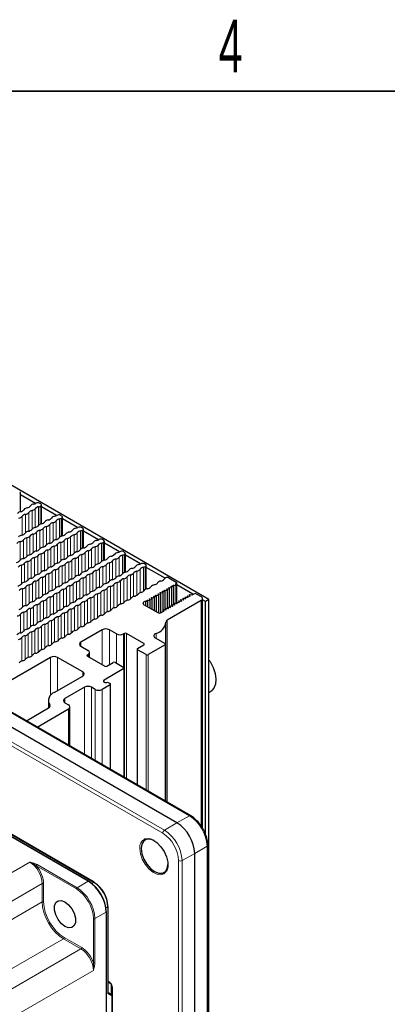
# Paper-space layout 'Blatt2' of a CAD drawing. Header units: millimetres. Extents: x 5 to 418, y 2 to 292.
# Tile 56 of 73: x 179 to 203, y 222 to 287. Entities that reach past the tile are written whole.
import ezdxf

# ---------------------------------------------------------------- set-up
doc = ezdxf.new("R2010")
doc.units = ezdxf.units.MM
doc.layers.add('SLD-0', color=7, linetype='Continuous')
doc.styles.add('SLDTEXTSTYLE0', font='TXT', dxfattribs={"width": 0.605})

psp = doc.layouts.new('Blatt2')

# ---------------------------------------------------------------- linework, layer by layer
at = {"color": 7, "linetype": 'Continuous', "lineweight": 18}
for p, q in [((190.374, 234.476), (125.556, 271.895)), ((123.902, 270.94), (188.72, 233.521)), ((188.605, 233.318), (123.786, 270.737)), ((183.671, 230.139), (127.917, 262.325)), ((179.719, 254.58), (179.719, 253.337)), ((179.943, 254.709), (179.943, 253.487)), ((180.156, 254.832), (180.156, 253.589)), ((180.514, 255.013), (180.514, 253.82)), ((179.283, 254.329), (179.283, 253.086)), ((179.507, 254.458), (179.507, 253.235)), ((181.334, 253.907), (181.334, 252.684)), ((181.546, 254.029), (181.546, 252.786)), ((181.905, 254.21), (181.905, 253.017)), ((180.238, 253.274), (180.238, 252.031)), ((180.462, 253.403), (180.462, 252.18)), ((180.674, 253.526), (180.674, 252.283)), ((180.898, 253.655), (180.898, 252.432)), ((181.11, 253.777), (181.11, 252.535)), ((182.937, 253.226), (182.937, 251.983)), ((183.295, 253.407), (183.295, 252.214)), ((179.154, 252.648), (179.154, 251.425)), ((179.366, 252.771), (179.366, 251.528)), ((179.59, 252.9), (179.59, 251.677)), ((179.802, 253.022), (179.802, 251.779)), ((180.026, 253.151), (180.026, 251.929)), ((181.852, 252.6), (181.852, 251.378)), ((182.065, 252.723), (182.065, 251.48)), ((182.289, 252.852), (182.289, 251.629)), ((182.501, 252.975), (182.501, 251.732)), ((182.725, 253.104), (182.725, 251.881)), ((184.686, 252.604), (184.686, 251.412)), ((180.757, 251.968), (180.757, 250.725)), ((180.98, 252.097), (180.98, 250.874)), ((181.193, 252.219), (181.193, 250.977)), ((181.416, 252.349), (181.416, 251.126)), ((181.629, 252.471), (181.629, 251.228)), ((183.455, 251.92), (183.455, 250.677)), ((183.679, 252.049), (183.679, 250.826)), ((183.891, 252.172), (183.891, 250.929)), ((184.115, 252.301), (184.115, 251.078)), ((184.327, 252.424), (184.327, 251.181)), ((179.672, 251.342), (179.672, 250.119)), ((179.884, 251.464), (179.884, 250.221)), ((180.108, 251.593), (180.108, 250.371)), ((180.321, 251.716), (180.321, 250.473)), ((180.544, 251.845), (180.544, 250.622)), ((182.371, 251.294), (182.371, 250.071)), ((182.583, 251.417), (182.583, 250.174)), ((182.807, 251.546), (182.807, 250.323)), ((183.019, 251.668), (183.019, 250.425)), ((183.243, 251.798), (183.243, 250.575)), ((185.282, 251.369), (185.282, 250.126)), ((185.506, 251.498), (185.506, 250.275)), ((185.718, 251.621), (185.718, 250.378)), ((186.077, 251.802), (186.077, 250.609)), ((179.236, 251.09), (179.236, 249.867)), ((179.448, 251.213), (179.448, 249.97)), ((181.275, 250.661), (181.275, 249.419)), ((181.499, 250.791), (181.499, 249.568)), ((181.711, 250.913), (181.711, 249.67)), ((181.935, 251.042), (181.935, 249.82)), ((182.147, 251.165), (182.147, 249.922)), ((183.974, 250.614), (183.974, 249.371)), ((184.198, 250.743), (184.198, 249.52)), ((184.41, 250.866), (184.41, 249.623)), ((184.634, 250.995), (184.634, 249.772)), ((184.846, 251.117), (184.846, 249.874)), ((185.07, 251.247), (185.07, 250.024)), ((186.896, 250.695), (186.896, 249.101)), ((187.109, 250.818), (187.109, 249.264)), ((187.467, 250.999), (187.467, 249.482)), ((180.191, 250.035), (180.191, 248.813)), ((180.403, 250.158), (180.403, 248.915)), ((180.627, 250.287), (180.627, 249.064)), ((180.839, 250.41), (180.839, 249.167)), ((181.063, 250.539), (181.063, 249.316)), ((182.89, 249.988), (182.89, 248.765)), ((183.102, 250.11), (183.102, 248.867)), ((183.326, 250.24), (183.326, 249.017)), ((183.538, 250.362), (183.538, 249.119)), ((183.762, 250.491), (183.762, 249.268)), ((185.801, 250.063), (185.801, 248.509)), ((186.024, 250.192), (186.024, 248.597)), ((186.237, 250.315), (186.237, 248.761)), ((186.46, 250.444), (186.46, 248.849)), ((186.673, 250.566), (186.673, 249.012)), ((179.319, 249.532), (179.319, 248.309)), ((179.531, 249.655), (179.531, 248.412)), ((179.755, 249.784), (179.755, 248.561)), ((179.967, 249.906), (179.967, 248.663)), ((181.794, 249.355), (181.794, 248.112)), ((182.017, 249.484), (182.017, 248.262)), ((182.23, 249.607), (182.23, 248.364)), ((182.454, 249.736), (182.454, 248.513)), ((182.666, 249.859), (182.666, 248.616)), ((184.492, 249.308), (184.492, 247.754)), ((184.716, 249.437), (184.716, 247.842)), ((184.929, 249.559), (184.929, 248.005)), ((185.152, 249.689), (185.152, 248.094)), ((185.365, 249.811), (185.365, 248.257)), ((185.588, 249.94), (185.588, 248.346)), ((188.623, 249.358), (188.623, 249.265)), ((188.749, 249.331), (188.749, 248.136)), ((188.767, 249.441), (188.767, 249.348)), ((188.893, 249.414), (188.893, 248.219)), ((188.911, 249.524), (188.911, 249.431)), ((189.037, 249.497), (189.037, 248.303)), ((189.055, 249.607), (189.055, 249.514)), ((189.181, 249.581), (189.181, 248.386)), ((189.199, 249.69), (189.199, 249.598)), ((189.325, 249.664), (189.325, 248.469)), ((189.343, 249.773), (189.343, 249.681)), ((189.452, 249.852), (189.452, 249.819)), ((189.469, 249.747), (189.469, 248.552)), ((189.5, 248.546), (189.5, 249.88)), ((180.709, 248.729), (180.709, 247.506)), ((180.922, 248.852), (180.922, 247.609)), ((181.145, 248.981), (181.145, 247.758)), ((181.358, 249.104), (181.358, 247.861)), ((181.581, 249.233), (181.581, 248.01)), ((183.408, 248.682), (183.408, 247.087)), ((183.62, 248.804), (183.62, 247.25)), ((183.844, 248.933), (183.844, 247.339)), ((184.056, 249.056), (184.056, 247.502)), ((184.28, 249.185), (184.28, 247.591)), ((187.597, 248.666), (187.597, 248.338)), ((187.615, 248.776), (187.615, 248.683)), ((187.741, 248.749), (187.741, 248.255)), ((187.759, 248.859), (187.759, 248.766)), ((187.885, 248.833), (187.885, 248.172)), ((187.903, 248.942), (187.903, 248.85)), ((188.029, 248.916), (188.029, 248.089)), ((188.047, 249.025), (188.047, 248.933)), ((188.173, 248.999), (188.173, 248.006)), ((188.191, 249.108), (188.191, 249.016)), ((188.317, 249.082), (188.317, 247.93)), ((188.335, 249.191), (188.335, 249.099)), ((188.461, 249.165), (188.461, 247.928)), ((188.479, 249.274), (188.479, 249.182)), ((188.605, 249.248), (188.605, 248.002)), ((189.667, 248.718), (189.667, 248.626)), ((189.703, 248.65), (189.703, 248.639)), ((189.811, 248.801), (189.811, 248.709)), ((189.847, 248.734), (189.847, 248.722)), ((189.955, 248.884), (189.955, 248.792)), ((189.991, 248.817), (189.991, 248.805)), ((190.099, 248.967), (190.099, 248.875)), ((190.135, 248.9), (190.135, 248.889)), ((190.243, 249.051), (190.243, 248.958)), ((190.279, 248.983), (190.279, 248.972)), ((190.387, 249.134), (190.387, 249.041)), ((190.423, 249.066), (190.423, 249.055)), ((191.15, 248.737), (191.15, 233.807)), ((179.613, 248.097), (179.613, 246.854)), ((179.837, 248.226), (179.837, 247.003)), ((180.049, 248.348), (180.049, 247.105)), ((180.273, 248.478), (180.273, 247.255)), ((180.486, 248.6), (180.486, 247.357)), ((182.312, 248.049), (182.312, 246.495)), ((182.536, 248.178), (182.536, 246.584)), ((182.748, 248.301), (182.748, 246.747)), ((182.972, 248.43), (182.972, 246.835)), ((183.184, 248.552), (183.184, 246.998)), ((187.332, 248.628), (187.332, 248.492)), ((188.659, 248.137), (188.659, 248.033)), ((188.804, 248.219), (188.804, 248.127)), ((188.839, 248.152), (188.839, 248.141)), ((188.948, 248.303), (188.948, 248.21)), ((188.983, 248.235), (188.983, 248.224)), ((189.092, 248.386), (189.092, 248.293)), ((189.127, 248.318), (189.127, 248.307)), ((189.236, 248.469), (189.236, 248.376)), ((189.271, 248.401), (189.271, 248.39)), ((189.38, 248.552), (189.38, 248.459)), ((189.415, 248.484), (189.415, 248.473)), ((189.523, 248.635), (189.523, 248.543)), ((189.559, 248.567), (189.559, 248.556)), ((179.177, 247.845), (179.177, 246.602)), ((179.401, 247.974), (179.401, 246.751)), ((181.228, 247.423), (181.228, 245.828)), ((181.44, 247.546), (181.44, 245.992)), ((181.664, 247.675), (181.664, 246.08)), ((181.876, 247.797), (181.876, 246.243)), ((182.1, 247.926), (182.1, 246.332)), ((188.905, 247.441), (188.905, 235.378)), ((180.132, 246.79), (180.132, 245.236)), ((180.356, 246.92), (180.356, 245.325)), ((180.568, 247.042), (180.568, 245.488)), ((180.792, 247.171), (180.792, 245.577)), ((181.004, 247.294), (181.004, 245.74)), ((184.598, 246.804), (184.598, 244.491)), ((185.069, 246.804), (185.069, 244.491)), ((179.26, 246.287), (179.26, 244.733)), ((179.484, 246.416), (179.484, 244.822)), ((179.696, 246.539), (179.696, 244.985)), ((179.92, 246.668), (179.92, 245.073)), ((185.54, 246.532), (185.54, 244.6)), ((186.012, 246.532), (186.012, 244.328)), ((186.059, 244.293), (186.059, 246.559)), ((186.2, 246.559), (186.2, 236.94)), ((188.158, 246.567), (188.158, 246.246)), ((183.183, 245.988), (183.183, 245.716)), ((186.931, 245.485), (186.931, 236.518)), ((187.355, 245.811), (187.355, 245.893)), ((188.77, 235.457), (188.77, 245.811)), ((181.168, 244.974), (181.168, 242.457)), ((181.64, 244.974), (181.64, 242.784)), ((183.608, 245.144), (183.608, 245.063)), ((183.655, 245.172), (183.655, 245.036)), ((187.497, 236.191), (187.497, 245.158)), ((187.638, 245.158), (187.638, 236.11)), ((186.035, 237.035), (186.035, 244.233)), ((183.301, 244.015), (183.301, 243.743)), ((184.715, 243.471), (184.715, 243.335)), ((184.032, 230.068), (161.617, 243.009)), ((183.419, 242.995), (183.419, 238.545)), ((183.89, 242.995), (183.89, 238.273)), ((184.126, 242.858), (184.126, 238.137)), ((184.598, 242.858), (184.598, 237.865)), ((185.116, 237.566), (185.116, 243.158)), ((182.123, 242.246), (182.123, 241.974)), ((181.117, 241.829), (181.117, 241.688)), ((182.358, 241.566), (182.358, 239.158)), ((189.547, 234.015), (190.374, 234.476)), ((188.72, 233.521), (189.547, 234.015)), ((191.538, 232.46), (190.726, 231.974)), ((191.538, 93.648), (191.538, 232.46)), ((190.726, 231.974), (189.884, 231.505)), ((152.305, 215.546), (179.789, 231.412)), ((182.88, 229.629), (180.227, 231.161)), ((180.273, 231.242), (182.927, 229.71)), ((189.651, 92.694), (189.651, 231.506)), ((189.884, 231.505), (189.884, 92.693)), ((180.614, 229.984), (153.451, 214.303)), ((180.614, 228.775), (180.614, 229.984)), ((180.708, 229.983), (180.708, 228.775)), ((182.927, 229.71), (183.671, 230.139)), ((183.891, 229.987), (184.032, 230.068)), ((154.498, 213.699), (180.614, 228.775)), ((184.83, 228.352), (184.975, 228.435)), ((184.975, 222.697), (184.975, 228.435)), ((184.849, 228.098), (184.105, 227.669)), ((184.849, 101.115), (184.849, 228.098)), ((184.012, 224.734), (184.012, 227.67)), ((184.105, 227.669), (184.105, 224.733)), ((182.028, 226.326), (156.207, 211.42)), ((183.186, 225.658), (182.028, 226.326)), ((182.075, 226.407), (183.232, 225.739)), ((156.207, 210.097), (183.186, 225.658)), ((184.011, 224.229), (156.514, 208.37)), ((184.994, 223.515), (185.036, 223.491)), ((185.188, 222.651), (185.188, 223.275)), ((185.222, 222.554), (184.975, 222.697)), ((185.271, 223.083), (185.271, 120.871))]:
    psp.add_line(p, q, dxfattribs=at)
at = {"color": 7, "linetype": 'Continuous', "lineweight": 25}
for p, q in [((190.456, 234.483), (125.638, 271.902)), ((189.547, 234.015), (124.729, 271.434)), ((183.705, 230.143), (127.952, 262.329)), ((191.669, 248.818), (172.349, 259.971)), ((179.172, 254.637), (179.172, 255.884)), ((180.172, 255.183), (179.172, 255.76)), ((180.514, 255.149), (180.432, 255.196)), ((180.379, 254.961), (180.379, 253.738)), ((180.563, 253.834), (180.563, 255.081)), ((181.562, 254.38), (180.563, 254.957)), ((181.77, 254.158), (181.77, 252.935)), ((181.905, 254.346), (181.822, 254.394)), ((181.954, 253.031), (181.954, 254.278)), ((182.953, 253.577), (181.954, 254.154)), ((183.161, 253.356), (183.161, 252.133)), ((183.295, 253.543), (183.213, 253.591)), ((183.344, 252.229), (183.344, 253.475)), ((184.344, 252.775), (183.344, 253.352)), ((184.551, 252.553), (184.551, 251.33)), ((184.686, 252.74), (184.603, 252.788)), ((184.735, 251.426), (184.735, 252.672)), ((185.734, 251.972), (184.735, 252.549)), ((186.077, 251.938), (185.994, 251.985)), ((185.942, 251.75), (185.942, 250.527)), ((186.125, 250.623), (186.125, 251.87)), ((187.125, 251.169), (186.125, 251.746)), ((187.333, 250.947), (187.333, 249.353)), ((187.467, 251.135), (187.385, 251.182)), ((187.516, 249.505), (187.516, 251.067)), ((188.759, 250.226), (187.516, 250.943)), ((189.017, 250.24), (189.5, 249.961)), ((188.626, 249.26), (188.581, 249.333)), ((188.623, 249.358), (188.749, 249.331)), ((188.77, 249.344), (188.724, 249.416)), ((188.767, 249.441), (188.893, 249.414)), ((188.771, 248.132), (188.771, 249.34)), ((188.914, 249.427), (188.868, 249.499)), ((188.911, 249.524), (189.037, 249.497)), ((188.915, 248.216), (188.915, 249.423)), ((189.058, 249.51), (189.012, 249.582)), ((189.055, 249.607), (189.181, 249.581)), ((189.059, 248.299), (189.059, 249.506)), ((189.202, 249.593), (189.156, 249.665)), ((189.199, 249.69), (189.325, 249.664)), ((189.203, 248.382), (189.203, 249.59)), ((189.346, 249.676), (189.3, 249.748)), ((189.343, 249.773), (189.469, 249.747)), ((189.347, 248.465), (189.347, 249.673)), ((189.49, 249.759), (189.444, 249.832)), ((189.5, 249.88), (189.452, 249.852)), ((189.491, 248.548), (189.491, 249.756)), ((189.53, 248.646), (189.53, 249.92)), ((190.608, 249.158), (189.53, 249.781)), ((187.452, 248.697), (187.332, 248.628)), ((187.597, 248.666), (187.452, 248.697)), ((187.452, 248.697), (187.452, 248.422)), ((187.618, 248.679), (187.573, 248.751)), ((187.615, 248.776), (187.741, 248.749)), ((187.619, 248.326), (187.619, 248.675)), ((187.762, 248.762), (187.717, 248.834)), ((187.759, 248.859), (187.885, 248.833)), ((187.763, 248.242), (187.763, 248.758)), ((187.906, 248.845), (187.861, 248.917)), ((187.903, 248.942), (188.029, 248.916)), ((187.907, 248.159), (187.907, 248.842)), ((188.05, 248.928), (188.005, 249)), ((188.047, 249.025), (188.173, 248.999)), ((188.051, 248.076), (188.051, 248.925)), ((188.194, 249.011), (188.149, 249.084)), ((188.191, 249.108), (188.317, 249.082)), ((188.195, 247.993), (188.195, 249.008)), ((188.338, 249.094), (188.293, 249.167)), ((188.335, 249.191), (188.461, 249.165)), ((188.339, 247.924), (188.339, 249.091)), ((188.482, 249.177), (188.437, 249.25)), ((188.479, 249.274), (188.605, 249.248)), ((188.483, 247.935), (188.483, 249.174)), ((188.627, 248.015), (188.627, 249.257)), ((191.15, 248.737), (188.905, 247.441)), ((189.523, 248.638), (189.523, 248.543)), ((189.544, 248.647), (189.662, 248.626)), ((189.667, 248.721), (189.667, 248.626)), ((189.703, 248.65), (189.667, 248.718)), ((189.688, 248.73), (189.806, 248.71)), ((189.811, 248.804), (189.811, 248.709)), ((189.847, 248.734), (189.811, 248.801)), ((189.832, 248.813), (189.949, 248.793)), ((189.955, 248.887), (189.955, 248.792)), ((189.991, 248.817), (189.955, 248.884)), ((189.976, 248.896), (190.093, 248.876)), ((190.099, 248.97), (190.099, 248.875)), ((190.135, 248.9), (190.099, 248.967)), ((190.12, 248.979), (190.237, 248.959)), ((190.243, 249.053), (190.243, 248.958)), ((190.279, 248.983), (190.243, 249.051)), ((190.264, 249.063), (190.381, 249.042)), ((190.387, 249.136), (190.387, 249.041)), ((190.423, 249.066), (190.387, 249.134)), ((190.408, 249.146), (190.525, 249.125)), ((190.559, 249.13), (190.679, 249.199)), ((190.82, 249.199), (191.15, 249.009)), ((191.248, 233.641), (191.248, 248.873)), ((191.433, 248.682), (191.248, 248.789)), ((191.669, 248.818), (191.433, 248.682)), ((191.433, 233.252), (191.433, 248.682)), ((191.669, 139.293), (191.669, 248.818)), ((187.332, 248.492), (188.275, 247.947)), ((188.51, 247.947), (188.687, 248.049)), ((188.659, 248.139), (188.659, 248.033)), ((188.659, 248.137), (188.687, 248.049)), ((188.68, 248.148), (188.798, 248.128)), ((188.803, 248.222), (188.803, 248.127)), ((188.839, 248.152), (188.804, 248.219)), ((188.824, 248.231), (188.942, 248.211)), ((188.947, 248.305), (188.947, 248.21)), ((188.983, 248.235), (188.948, 248.303)), ((188.968, 248.315), (189.086, 248.294)), ((189.091, 248.388), (189.091, 248.293)), ((189.127, 248.318), (189.092, 248.386)), ((189.112, 248.398), (189.23, 248.377)), ((189.235, 248.472), (189.235, 248.376)), ((189.271, 248.401), (189.236, 248.469)), ((189.256, 248.481), (189.374, 248.46)), ((189.379, 248.555), (189.379, 248.46)), ((189.415, 248.484), (189.38, 248.552)), ((189.4, 248.564), (189.518, 248.543)), ((189.559, 248.567), (189.523, 248.635)), ((184.598, 246.804), (183.183, 245.988)), ((185.54, 246.532), (185.069, 246.804)), ((188.808, 235.434), (188.808, 247.281)), ((186.059, 246.559), (186.012, 246.532)), ((187.355, 245.893), (186.2, 246.559)), ((188.112, 246.273), (188.77, 245.893)), ((183.183, 245.716), (183.655, 245.444)), ((186.902, 245.525), (186.902, 236.535)), ((186.931, 245.566), (187.355, 245.811)), ((187.497, 245.158), (186.931, 245.485)), ((188.77, 245.811), (187.638, 245.158)), ((188.799, 235.44), (188.799, 245.852)), ((181.168, 244.974), (176.725, 242.41)), ((183.301, 244.015), (181.64, 244.974)), ((183.655, 245.172), (183.608, 245.144)), ((183.608, 245.063), (184.763, 244.396)), ((183.752, 244.979), (183.752, 245.308)), ((186.035, 244.233), (184.715, 243.471)), ((184.904, 244.396), (185.328, 244.641)), ((185.47, 244.641), (186.035, 244.314)), ((186.065, 237.018), (186.065, 244.274)), ((181.416, 242.654), (183.301, 243.743)), ((184.065, 230.072), (161.622, 243.028)), ((183.419, 242.995), (182.123, 242.246)), ((184.126, 242.858), (183.89, 242.995)), ((185.116, 243.158), (184.598, 242.858)), ((184.951, 243.335), (185.116, 243.239)), ((185.145, 237.549), (185.145, 243.199)), ((191.669, 242.656), (191.849, 242.788)), ((179.566, 240.77), (181.043, 241.623)), ((180.273, 240.362), (182.358, 241.566)), ((181.025, 242.11), (181.025, 241.612)), ((182.123, 241.974), (182.358, 241.838)), ((182.456, 239.101), (182.456, 241.702)), ((191.585, 93.715), (191.585, 232.527)), ((190.726, 93.162), (190.726, 231.974)), ((184.994, 222.756), (184.994, 228.463)), ((184.869, 101.143), (184.869, 228.126)), ((184.994, 223.459), (185.071, 223.415)), ((184.994, 222.763), (185.222, 222.631)), ((185.222, 223.151), (185.222, 120.939))]:
    psp.add_line(p, q, dxfattribs=at)
at = {"color": 7, "linetype": 'Continuous', "lineweight": 25, "flags": 128}
for points in [[(188.581, 249.333), (188.579, 249.338), (188.579, 249.344), (188.583, 249.349), (188.588, 249.353), (188.596, 249.356), (188.605, 249.358), (188.614, 249.359), (188.623, 249.358)], [(188.724, 249.416), (188.723, 249.421), (188.723, 249.427), (188.727, 249.432), (188.732, 249.436), (188.74, 249.439), (188.749, 249.441), (188.758, 249.442), (188.767, 249.441)], [(188.749, 249.331), (188.753, 249.331), (188.758, 249.331), (188.763, 249.332), (188.766, 249.333), (188.769, 249.336), (188.771, 249.338), (188.771, 249.341), (188.77, 249.344)], [(188.868, 249.499), (188.867, 249.504), (188.867, 249.51), (188.871, 249.515), (188.876, 249.519), (188.884, 249.523), (188.893, 249.524), (188.902, 249.525), (188.911, 249.524)], [(188.893, 249.414), (188.897, 249.414), (188.902, 249.414), (188.907, 249.415), (188.91, 249.417), (188.913, 249.419), (188.915, 249.421), (188.915, 249.424), (188.914, 249.427)], [(189.012, 249.582), (189.01, 249.588), (189.011, 249.593), (189.015, 249.598), (189.02, 249.602), (189.028, 249.606), (189.037, 249.608), (189.046, 249.608), (189.055, 249.607)], [(189.037, 249.497), (189.041, 249.497), (189.046, 249.497), (189.05, 249.498), (189.054, 249.5), (189.057, 249.502), (189.059, 249.504), (189.059, 249.507), (189.058, 249.51)], [(189.156, 249.665), (189.154, 249.671), (189.155, 249.676), (189.158, 249.681), (189.164, 249.686), (189.172, 249.689), (189.18, 249.691), (189.19, 249.691), (189.199, 249.69)], [(189.181, 249.581), (189.185, 249.58), (189.19, 249.58), (189.194, 249.581), (189.198, 249.583), (189.201, 249.585), (189.203, 249.587), (189.203, 249.59), (189.202, 249.593)], [(189.3, 249.748), (189.298, 249.754), (189.299, 249.759), (189.302, 249.764), (189.308, 249.769), (189.316, 249.772), (189.324, 249.774), (189.334, 249.774), (189.343, 249.773)], [(189.325, 249.664), (189.329, 249.663), (189.334, 249.663), (189.338, 249.664), (189.342, 249.666), (189.345, 249.668), (189.347, 249.671), (189.347, 249.673), (189.346, 249.676)], [(189.469, 249.747), (189.473, 249.746), (189.478, 249.746), (189.482, 249.747), (189.486, 249.749), (189.489, 249.751), (189.491, 249.754), (189.491, 249.756), (189.49, 249.759)], [(187.573, 248.751), (187.571, 248.756), (187.572, 248.762), (187.575, 248.767), (187.581, 248.771), (187.588, 248.775), (187.597, 248.777), (187.606, 248.777), (187.615, 248.776)], [(187.597, 248.666), (187.602, 248.666), (187.606, 248.666), (187.611, 248.667), (187.615, 248.669), (187.617, 248.671), (187.619, 248.673), (187.619, 248.676), (187.618, 248.679)], [(187.717, 248.834), (187.715, 248.84), (187.716, 248.845), (187.719, 248.85), (187.724, 248.854), (187.732, 248.858), (187.741, 248.86), (187.75, 248.86), (187.759, 248.859)], [(187.741, 248.749), (187.746, 248.749), (187.75, 248.749), (187.755, 248.75), (187.759, 248.752), (187.761, 248.754), (187.763, 248.756), (187.763, 248.759), (187.762, 248.762)], [(187.861, 248.917), (187.859, 248.923), (187.859, 248.928), (187.863, 248.933), (187.868, 248.938), (187.876, 248.941), (187.885, 248.943), (187.894, 248.943), (187.903, 248.942)], [(187.885, 248.833), (187.89, 248.832), (187.894, 248.832), (187.899, 248.833), (187.903, 248.835), (187.905, 248.837), (187.907, 248.839), (187.907, 248.842), (187.906, 248.845)], [(188.005, 249), (188.003, 249.006), (188.003, 249.011), (188.007, 249.016), (188.012, 249.021), (188.02, 249.024), (188.029, 249.026), (188.038, 249.026), (188.047, 249.025)], [(188.029, 248.916), (188.034, 248.915), (188.038, 248.915), (188.043, 248.916), (188.046, 248.918), (188.049, 248.92), (188.051, 248.923), (188.051, 248.925), (188.05, 248.928)], [(188.149, 249.084), (188.147, 249.089), (188.147, 249.094), (188.151, 249.099), (188.156, 249.104), (188.164, 249.107), (188.173, 249.109), (188.182, 249.109), (188.191, 249.108)], [(188.173, 248.999), (188.178, 248.998), (188.182, 248.998), (188.187, 248.999), (188.19, 249.001), (188.193, 249.003), (188.195, 249.006), (188.195, 249.008), (188.194, 249.011)], [(188.293, 249.167), (188.291, 249.172), (188.291, 249.177), (188.295, 249.183), (188.3, 249.187), (188.308, 249.19), (188.317, 249.192), (188.326, 249.192), (188.335, 249.191)], [(188.317, 249.082), (188.322, 249.081), (188.326, 249.082), (188.331, 249.082), (188.334, 249.084), (188.337, 249.086), (188.339, 249.089), (188.339, 249.092), (188.338, 249.094)], [(188.437, 249.25), (188.435, 249.255), (188.435, 249.261), (188.439, 249.266), (188.444, 249.27), (188.452, 249.273), (188.461, 249.275), (188.47, 249.276), (188.479, 249.274)], [(188.461, 249.165), (188.466, 249.164), (188.47, 249.165), (188.475, 249.166), (188.478, 249.167), (188.481, 249.169), (188.483, 249.172), (188.483, 249.175), (188.482, 249.177)], [(188.605, 249.248), (188.609, 249.248), (188.614, 249.248), (188.619, 249.249), (188.622, 249.25), (188.625, 249.252), (188.627, 249.255), (188.627, 249.258), (188.626, 249.26)], [(189.523, 248.635), (189.523, 248.638), (189.523, 248.64), (189.525, 248.643), (189.528, 248.645), (189.531, 248.646), (189.535, 248.647), (189.54, 248.647), (189.544, 248.647)], [(189.662, 248.626), (189.67, 248.626), (189.679, 248.626), (189.688, 248.628), (189.695, 248.631), (189.7, 248.635), (189.704, 248.64), (189.705, 248.645), (189.703, 248.65)], [(189.667, 248.718), (189.667, 248.721), (189.667, 248.723), (189.669, 248.726), (189.672, 248.728), (189.675, 248.729), (189.679, 248.73), (189.684, 248.731), (189.688, 248.73)], [(189.806, 248.71), (189.814, 248.709), (189.823, 248.709), (189.832, 248.711), (189.839, 248.714), (189.844, 248.718), (189.848, 248.723), (189.849, 248.728), (189.847, 248.734)], [(189.811, 248.801), (189.811, 248.804), (189.811, 248.806), (189.813, 248.809), (189.816, 248.811), (189.819, 248.812), (189.823, 248.813), (189.828, 248.814), (189.832, 248.813)], [(189.949, 248.793), (189.958, 248.792), (189.967, 248.792), (189.976, 248.794), (189.983, 248.797), (189.988, 248.802), (189.992, 248.806), (189.992, 248.812), (189.991, 248.817)], [(189.955, 248.884), (189.955, 248.887), (189.955, 248.889), (189.957, 248.892), (189.96, 248.894), (189.963, 248.895), (189.967, 248.896), (189.972, 248.897), (189.976, 248.896)], [(190.093, 248.876), (190.102, 248.875), (190.111, 248.875), (190.12, 248.877), (190.127, 248.881), (190.132, 248.885), (190.135, 248.889), (190.136, 248.895), (190.135, 248.9)], [(190.099, 248.967), (190.099, 248.97), (190.099, 248.973), (190.101, 248.975), (190.104, 248.977), (190.107, 248.979), (190.111, 248.98), (190.116, 248.98), (190.12, 248.979)], [(190.237, 248.959), (190.246, 248.958), (190.255, 248.959), (190.264, 248.961), (190.271, 248.964), (190.276, 248.968), (190.279, 248.973), (190.28, 248.978), (190.279, 248.983)], [(190.243, 249.051), (190.243, 249.053), (190.243, 249.056), (190.245, 249.058), (190.247, 249.06), (190.251, 249.062), (190.255, 249.063), (190.26, 249.063), (190.264, 249.063)], [(190.381, 249.042), (190.39, 249.041), (190.399, 249.042), (190.407, 249.044), (190.415, 249.047), (190.42, 249.051), (190.423, 249.056), (190.424, 249.061), (190.423, 249.066)], [(190.387, 249.134), (190.387, 249.136), (190.387, 249.139), (190.389, 249.141), (190.391, 249.143), (190.395, 249.145), (190.399, 249.146), (190.404, 249.146), (190.408, 249.146)], [(188.659, 248.137), (188.659, 248.14), (188.66, 248.142), (188.662, 248.144), (188.665, 248.146), (188.668, 248.148), (188.672, 248.149), (188.676, 248.149), (188.68, 248.148)], [(188.798, 248.128), (188.807, 248.127), (188.816, 248.127), (188.824, 248.129), (188.831, 248.133), (188.836, 248.137), (188.84, 248.141), (188.841, 248.147), (188.839, 248.152)], [(188.804, 248.219), (188.803, 248.222), (188.803, 248.225), (188.805, 248.227), (188.808, 248.229), (188.811, 248.231), (188.816, 248.232), (188.82, 248.232), (188.824, 248.231)], [(188.942, 248.211), (188.951, 248.21), (188.959, 248.211), (188.968, 248.213), (188.975, 248.216), (188.98, 248.22), (188.984, 248.225), (188.985, 248.23), (188.983, 248.235)], [(188.948, 248.303), (188.947, 248.305), (188.947, 248.308), (188.949, 248.31), (188.952, 248.312), (188.955, 248.314), (188.96, 248.315), (188.964, 248.315), (188.968, 248.315)], [(189.086, 248.294), (189.095, 248.293), (189.103, 248.294), (189.112, 248.296), (189.119, 248.299), (189.124, 248.303), (189.128, 248.308), (189.129, 248.313), (189.127, 248.318)], [(189.092, 248.386), (189.091, 248.388), (189.091, 248.391), (189.093, 248.393), (189.096, 248.395), (189.099, 248.397), (189.103, 248.398), (189.108, 248.398), (189.112, 248.398)], [(189.23, 248.377), (189.238, 248.376), (189.247, 248.377), (189.256, 248.379), (189.263, 248.382), (189.268, 248.386), (189.272, 248.391), (189.273, 248.396), (189.271, 248.401)], [(189.236, 248.469), (189.235, 248.471), (189.235, 248.474), (189.237, 248.476), (189.24, 248.478), (189.243, 248.48), (189.247, 248.481), (189.252, 248.481), (189.256, 248.481)], [(189.374, 248.46), (189.382, 248.459), (189.391, 248.46), (189.4, 248.462), (189.407, 248.465), (189.412, 248.469), (189.416, 248.474), (189.417, 248.479), (189.415, 248.484)], [(189.38, 248.552), (189.379, 248.554), (189.379, 248.557), (189.381, 248.559), (189.384, 248.561), (189.387, 248.563), (189.391, 248.564), (189.396, 248.564), (189.4, 248.564)], [(189.518, 248.543), (189.526, 248.542), (189.535, 248.543), (189.544, 248.545), (189.551, 248.548), (189.556, 248.552), (189.56, 248.557), (189.561, 248.562), (189.559, 248.567)], [(188.158, 246.567), (188.103, 246.54), (188.06, 246.506), (188.03, 246.467), (188.015, 246.426), (188.017, 246.384), (188.034, 246.343), (188.066, 246.305), (188.112, 246.273)], [(191.669, 244.802), (191.74, 244.696), (191.942, 244.314), (192.076, 243.918), (192.13, 243.539), (192.101, 243.203), (191.99, 242.937), (191.849, 242.788)], [(184.715, 243.471), (184.679, 243.44), (184.667, 243.403), (184.679, 243.366), (184.715, 243.335), (184.77, 243.314), (184.833, 243.306), (184.897, 243.314), (184.951, 243.335)], [(188.039, 232.831), (187.789, 232.926), (187.543, 232.923), (187.347, 232.81), (187.222, 232.598), (187.179, 232.307)], [(187.427, 232.943), (187.435, 232.946), (187.675, 232.967), (187.946, 232.882), (188.222, 232.699), (188.481, 232.432), (188.698, 232.107), (188.854, 231.752), (188.936, 231.399), (188.936, 231.078), (188.854, 230.819), (188.698, 230.645), (188.681, 230.634)], [(187.179, 232.307), (187.222, 231.967), (187.347, 231.61), (187.543, 231.271), (187.789, 230.984), (188.062, 230.776), (188.336, 230.669), (188.582, 230.672), (188.778, 230.784), (188.903, 230.996), (188.946, 231.258)], [(182.123, 227.143), (181.881, 227.331), (181.668, 227.596), (181.51, 227.904), (181.426, 228.219), (181.426, 228.503), (181.51, 228.721), (181.668, 228.847), (181.881, 228.866), (182.123, 228.776), (182.365, 228.587), (182.577, 228.322), (182.735, 228.014), (182.819, 227.699), (182.819, 227.415), (182.735, 227.197), (182.577, 227.071), (182.365, 227.052), (182.123, 227.143)]]:
    psp.add_lwpolyline(points, dxfattribs=at)
at = {"color": 7, "linetype": 'Continuous', "lineweight": 18, "flags": 128}
psp.add_lwpolyline([(188.681, 230.634), (188.481, 230.57), (188.222, 230.602), (187.946, 230.738), (187.675, 230.966), (187.435, 231.265), (187.246, 231.608), (187.126, 231.967), (187.084, 232.307)], dxfattribs=at)
at = {"color": 7, "linetype": 'Continuous', "lineweight": 25}
for centre, radius, start, end in [((179.098, 255.884), 0.0728, 290.78342, 69.21658), ((179.968, 255.584), 0.45, 281.38254, 300.11287), ((180.314, 254.97), 0.255, 62.54917, 118.13257), ((179.233, 254.305), 0.338, 98.33888, 141.65575), ((179.131, 254.986), 0.35, 278.75815, 321.23648), ((179.669, 254.557), 0.338, 98.33888, 141.65575), ((179.456, 254.792), 0.338, 278.76549, 321.22913), ((179.567, 255.238), 0.35, 278.75815, 321.23648), ((179.994, 254.363), 0.35, 98.34623, 141.64839), ((180.106, 254.809), 0.338, 98.33888, 141.65575), ((179.892, 255.044), 0.338, 278.76549, 321.22913), ((180.43, 254.615), 0.35, 98.34623, 141.64839), ((180.271, 255.447), 0.497, 282.59995, 299.27688), ((180.488, 255.081), 0.0728, 290.78342, 69.21658), ((179.02, 254.54), 0.338, 278.76549, 321.22913), ((179.558, 254.111), 0.35, 98.34623, 141.64839), ((180.522, 254.183), 0.35, 278.75815, 321.23648), ((181.06, 253.754), 0.338, 98.33888, 141.65575), ((180.958, 254.435), 0.35, 278.75815, 321.23648), ((181.385, 253.56), 0.35, 98.34623, 141.64839), ((181.496, 254.006), 0.338, 98.33888, 141.65575), ((181.282, 254.241), 0.338, 278.76549, 321.22913), ((181.358, 254.781), 0.45, 281.38254, 300.11287), ((181.821, 253.812), 0.35, 98.34623, 141.64839), ((181.704, 254.167), 0.255, 62.54917, 118.13257), ((181.661, 254.644), 0.497, 282.59995, 299.27688), ((181.879, 254.278), 0.0728, 290.78342, 69.21658), ((179.214, 253.428), 0.35, 278.75815, 321.23648), ((179.752, 252.999), 0.338, 98.33888, 141.65575), ((179.65, 253.68), 0.35, 278.75815, 321.23648), ((180.188, 253.251), 0.338, 98.33888, 141.65575), ((179.974, 253.486), 0.338, 278.76549, 321.22913), ((180.086, 253.932), 0.35, 278.75815, 321.23648), ((180.513, 253.057), 0.35, 98.34623, 141.64839), ((180.624, 253.502), 0.338, 98.33888, 141.65575), ((180.41, 253.738), 0.338, 278.76549, 321.22913), ((180.949, 253.308), 0.35, 98.34623, 141.64839), ((180.846, 253.989), 0.338, 278.76549, 321.22913), ((182.451, 252.951), 0.338, 98.33888, 141.65575), ((182.348, 253.632), 0.35, 278.75815, 321.23648), ((182.887, 253.203), 0.338, 98.33888, 141.65575), ((182.673, 253.438), 0.338, 278.76549, 321.22913), ((182.749, 253.979), 0.45, 281.38254, 300.11287), ((183.211, 253.009), 0.35, 98.34623, 141.64839), ((183.095, 253.364), 0.255, 62.54917, 118.13257), ((183.052, 253.841), 0.497, 282.59995, 299.27688), ((183.27, 253.475), 0.0728, 290.78342, 69.21658), ((179.205, 252.302), 0.35, 98.34623, 141.64839), ((179.316, 252.747), 0.338, 98.33888, 141.65575), ((179.102, 252.982), 0.338, 278.76549, 321.22913), ((179.641, 252.553), 0.35, 98.34623, 141.64839), ((179.538, 253.234), 0.338, 278.76549, 321.22913), ((180.077, 252.805), 0.35, 98.34623, 141.64839), ((181.04, 252.877), 0.35, 278.75815, 321.23648), ((181.579, 252.448), 0.338, 98.33888, 141.65575), ((181.476, 253.129), 0.35, 278.75815, 321.23648), ((181.903, 252.254), 0.35, 98.34623, 141.64839), ((182.015, 252.7), 0.338, 98.33888, 141.65575), ((181.801, 252.935), 0.338, 278.76549, 321.22913), ((181.912, 253.38), 0.35, 278.75815, 321.23648), ((182.339, 252.506), 0.35, 98.34623, 141.64839), ((182.237, 253.187), 0.338, 278.76549, 321.22913), ((182.775, 252.757), 0.35, 98.34623, 141.64839), ((183.739, 252.829), 0.35, 278.75815, 321.23648), ((184.277, 252.4), 0.338, 98.33888, 141.65575), ((184.14, 253.176), 0.45, 281.38254, 300.11287), ((184.602, 252.206), 0.35, 98.34623, 141.64839), ((184.486, 252.561), 0.255, 62.54917, 118.13257), ((184.443, 253.038), 0.497, 282.59995, 299.27688), ((184.66, 252.672), 0.0728, 290.78342, 69.21658), ((179.732, 252.122), 0.35, 278.75815, 321.23648), ((180.271, 251.693), 0.338, 98.33888, 141.65575), ((180.168, 252.374), 0.35, 278.75815, 321.23648), ((180.707, 251.944), 0.338, 98.33888, 141.65575), ((180.493, 252.18), 0.338, 278.76549, 321.22913), ((180.604, 252.625), 0.35, 278.75815, 321.23648), ((181.031, 251.75), 0.35, 98.34623, 141.64839), ((181.143, 252.196), 0.338, 98.33888, 141.65575), ((180.929, 252.431), 0.338, 278.76549, 321.22913), ((181.467, 252.002), 0.35, 98.34623, 141.64839), ((181.365, 252.683), 0.338, 278.76549, 321.22913), ((182.969, 251.645), 0.338, 98.33888, 141.65575), ((182.867, 252.326), 0.35, 278.75815, 321.23648), ((183.405, 251.897), 0.338, 98.33888, 141.65575), ((183.192, 252.132), 0.338, 278.76549, 321.22913), ((183.303, 252.578), 0.35, 278.75815, 321.23648), ((183.73, 251.703), 0.35, 98.34623, 141.64839), ((183.841, 252.148), 0.338, 98.33888, 141.65575), ((183.628, 252.384), 0.338, 278.76549, 321.22913), ((184.166, 251.955), 0.35, 98.34623, 141.64839), ((184.064, 252.635), 0.338, 278.76549, 321.22913), ((185.668, 251.597), 0.338, 98.33888, 141.65575), ((185.53, 252.373), 0.45, 281.38254, 300.11287), ((185.876, 251.759), 0.255, 62.54917, 118.13257), ((186.051, 251.87), 0.0728, 290.78342, 69.21658), ((178.86, 251.618), 0.35, 278.75815, 321.23648), ((179.398, 251.189), 0.338, 98.33888, 141.65575), ((179.296, 251.87), 0.35, 278.75815, 321.23648), ((179.723, 250.995), 0.35, 98.34623, 141.64839), ((179.834, 251.441), 0.338, 98.33888, 141.65575), ((179.621, 251.676), 0.338, 278.76549, 321.22913), ((180.159, 251.247), 0.35, 98.34623, 141.64839), ((180.057, 251.928), 0.338, 278.76549, 321.22913), ((180.595, 251.499), 0.35, 98.34623, 141.64839), ((181.559, 251.571), 0.35, 278.75815, 321.23648), ((182.097, 251.142), 0.338, 98.33888, 141.65575), ((181.995, 251.822), 0.35, 278.75815, 321.23648), ((182.422, 250.948), 0.35, 98.34623, 141.64839), ((182.533, 251.393), 0.338, 98.33888, 141.65575), ((182.319, 251.629), 0.338, 278.76549, 321.22913), ((182.431, 252.074), 0.35, 278.75815, 321.23648), ((182.858, 251.199), 0.35, 98.34623, 141.64839), ((182.755, 251.88), 0.338, 278.76549, 321.22913), ((183.294, 251.451), 0.35, 98.34623, 141.64839), ((184.258, 251.523), 0.35, 278.75815, 321.23648), ((184.796, 251.094), 0.338, 98.33888, 141.65575), ((184.694, 251.775), 0.35, 278.75815, 321.23648), ((185.232, 251.346), 0.338, 98.33888, 141.65575), ((185.018, 251.581), 0.338, 278.76549, 321.22913), ((185.13, 252.027), 0.35, 278.75815, 321.23648), ((185.557, 251.152), 0.35, 98.34623, 141.64839), ((185.454, 251.833), 0.338, 278.76549, 321.22913), ((185.993, 251.403), 0.35, 98.34623, 141.64839), ((185.833, 252.235), 0.497, 282.59995, 299.27688), ((179.287, 250.744), 0.35, 98.34623, 141.64839), ((179.185, 251.424), 0.338, 278.76549, 321.22913), ((180.251, 250.816), 0.35, 278.75815, 321.23648), ((180.789, 250.386), 0.338, 98.33888, 141.65575), ((180.687, 251.067), 0.35, 278.75815, 321.23648), ((181.225, 250.638), 0.338, 98.33888, 141.65575), ((181.011, 250.873), 0.338, 278.76549, 321.22913), ((181.123, 251.319), 0.35, 278.75815, 321.23648), ((181.55, 250.444), 0.35, 98.34623, 141.64839), ((181.661, 250.89), 0.338, 98.33888, 141.65575), ((181.447, 251.125), 0.338, 278.76549, 321.22913), ((181.986, 250.696), 0.35, 98.34623, 141.64839), ((181.883, 251.377), 0.338, 278.76549, 321.22913), ((183.488, 250.339), 0.338, 98.33888, 141.65575), ((183.385, 251.02), 0.35, 278.75815, 321.23648), ((183.924, 250.59), 0.338, 98.33888, 141.65575), ((183.71, 250.826), 0.338, 278.76549, 321.22913), ((183.821, 251.271), 0.35, 278.75815, 321.23648), ((184.249, 250.397), 0.35, 98.34623, 141.64839), ((184.36, 250.842), 0.338, 98.33888, 141.65575), ((184.146, 251.077), 0.338, 278.76549, 321.22913), ((184.685, 250.648), 0.35, 98.34623, 141.64839), ((184.582, 251.329), 0.338, 278.76549, 321.22913), ((185.121, 250.9), 0.35, 98.34623, 141.64839), ((186.187, 250.291), 0.338, 98.33888, 141.65575), ((186.084, 250.972), 0.35, 278.75815, 321.23648), ((186.623, 250.543), 0.338, 98.33888, 141.65575), ((186.52, 251.224), 0.35, 278.75815, 321.23648), ((186.947, 250.349), 0.35, 98.34623, 141.64839), ((187.059, 250.795), 0.338, 98.33888, 141.65575), ((186.845, 251.03), 0.338, 278.76549, 321.22913), ((186.921, 251.57), 0.45, 281.38254, 300.11287), ((187.383, 250.601), 0.35, 98.34623, 141.64839), ((187.267, 250.956), 0.255, 62.54917, 118.13257), ((187.224, 251.433), 0.497, 282.59995, 299.27688), ((187.441, 251.067), 0.0728, 290.78342, 69.21658), ((179.481, 249.631), 0.338, 98.33888, 141.65575), ((179.379, 250.312), 0.35, 278.75815, 321.23648), ((179.917, 249.883), 0.338, 98.33888, 141.65575), ((179.815, 250.564), 0.35, 278.75815, 321.23648), ((180.242, 249.689), 0.35, 98.34623, 141.64839), ((180.353, 250.135), 0.338, 98.33888, 141.65575), ((180.139, 250.37), 0.338, 278.76549, 321.22913), ((180.678, 249.941), 0.35, 98.34623, 141.64839), ((180.575, 250.622), 0.338, 278.76549, 321.22913), ((181.114, 250.192), 0.35, 98.34623, 141.64839), ((182.077, 250.264), 0.35, 278.75815, 321.23648), ((182.616, 249.835), 0.338, 98.33888, 141.65575), ((182.513, 250.516), 0.35, 278.75815, 321.23648), ((182.94, 249.641), 0.35, 98.34623, 141.64839), ((183.052, 250.087), 0.338, 98.33888, 141.65575), ((182.838, 250.322), 0.338, 278.76549, 321.22913), ((182.949, 250.768), 0.35, 278.75815, 321.23648), ((183.376, 249.893), 0.35, 98.34623, 141.64839), ((183.274, 250.574), 0.338, 278.76549, 321.22913), ((183.812, 250.145), 0.35, 98.34623, 141.64839), ((184.776, 250.217), 0.35, 278.75815, 321.23648), ((185.315, 249.788), 0.338, 98.33888, 141.65575), ((185.212, 250.469), 0.35, 278.75815, 321.23648), ((185.751, 250.039), 0.338, 98.33888, 141.65575), ((185.537, 250.275), 0.338, 278.76549, 321.22913), ((185.648, 250.72), 0.35, 278.75815, 321.23648), ((186.075, 249.845), 0.35, 98.34623, 141.64839), ((185.973, 250.526), 0.338, 278.76549, 321.22913), ((186.511, 250.097), 0.35, 98.34623, 141.64839), ((186.409, 250.778), 0.338, 278.76549, 321.22913), ((188.52, 249.7), 0.338, 97.99335, 142.00128), ((188.418, 250.381), 0.351, 279.11383, 320.88079), ((188.912, 250.001), 0.272, 118.59376, 144.43511), ((188.899, 250.013), 0.256, 62.60967, 117.39033), ((189.485, 249.92), 0.0437, 290.78342, 69.21658), ((178.942, 250.06), 0.35, 278.75815, 321.23648), ((179.369, 249.186), 0.35, 98.34623, 141.64839), ((179.267, 249.866), 0.338, 278.76549, 321.22913), ((179.806, 249.437), 0.35, 98.34623, 141.64839), ((179.703, 250.118), 0.338, 278.76549, 321.22913), ((180.769, 249.509), 0.35, 278.75815, 321.23648), ((181.308, 249.08), 0.338, 98.33888, 141.65575), ((181.205, 249.761), 0.35, 278.75815, 321.23648), ((181.744, 249.332), 0.338, 98.33888, 141.65575), ((181.53, 249.567), 0.338, 278.76549, 321.22913), ((181.641, 250.013), 0.35, 278.75815, 321.23648), ((182.068, 249.138), 0.35, 98.34623, 141.64839), ((182.18, 249.584), 0.338, 98.33888, 141.65575), ((181.966, 249.819), 0.338, 278.76549, 321.22913), ((182.504, 249.39), 0.35, 98.34623, 141.64839), ((182.402, 250.071), 0.338, 278.76549, 321.22913), ((184.006, 249.032), 0.338, 98.33888, 141.65575), ((183.904, 249.713), 0.35, 278.75815, 321.23648), ((184.442, 249.284), 0.338, 98.33888, 141.65575), ((184.229, 249.52), 0.338, 278.76549, 321.22913), ((184.34, 249.965), 0.35, 278.75815, 321.23648), ((184.767, 249.09), 0.35, 98.34623, 141.64839), ((184.878, 249.536), 0.338, 98.33888, 141.65575), ((184.665, 249.771), 0.338, 278.76549, 321.22913), ((185.203, 249.342), 0.35, 98.34623, 141.64839), ((185.101, 250.023), 0.338, 278.76549, 321.22913), ((185.639, 249.594), 0.35, 98.34623, 141.64839), ((187.11, 249.626), 0.351, 279.11383, 320.88079), ((187.648, 249.196), 0.338, 97.99335, 142.00128), ((187.546, 249.877), 0.351, 279.11383, 320.88079), ((188.084, 249.448), 0.338, 97.99335, 142.00128), ((187.982, 250.129), 0.351, 279.11383, 320.88079), ((189.457, 249.838), 0.0143, 109.83465, 208.14898), ((179.999, 248.325), 0.338, 98.33888, 141.65575), ((179.897, 249.006), 0.35, 278.75815, 321.23648), ((180.435, 248.577), 0.338, 98.33888, 141.65575), ((180.333, 249.258), 0.35, 278.75815, 321.23648), ((180.76, 248.383), 0.35, 98.34623, 141.64839), ((180.872, 248.828), 0.338, 98.33888, 141.65575), ((180.658, 249.064), 0.338, 278.76549, 321.22913), ((181.196, 248.634), 0.35, 98.34623, 141.64839), ((181.094, 249.315), 0.338, 278.76549, 321.22913), ((181.632, 248.886), 0.35, 98.34623, 141.64839), ((182.596, 248.958), 0.35, 278.75815, 321.23648), ((183.134, 248.529), 0.338, 98.33888, 141.65575), ((183.032, 249.21), 0.35, 278.75815, 321.23648), ((183.459, 248.335), 0.35, 98.34623, 141.64839), ((183.57, 248.781), 0.338, 98.33888, 141.65575), ((183.357, 249.016), 0.338, 278.76549, 321.22913), ((183.468, 249.462), 0.35, 278.75815, 321.23648), ((183.895, 248.587), 0.35, 98.34623, 141.64839), ((183.793, 249.268), 0.338, 278.76549, 321.22913), ((184.331, 248.839), 0.35, 98.34623, 141.64839), ((185.801, 248.871), 0.351, 279.11383, 320.88079), ((186.34, 248.441), 0.338, 97.99335, 142.00128), ((186.237, 249.122), 0.351, 279.11383, 320.88079), ((186.776, 248.693), 0.338, 97.99335, 142.00128), ((186.674, 249.374), 0.351, 279.11383, 320.88079), ((187.212, 248.944), 0.338, 97.99335, 142.00128), ((190.535, 249.176), 0.0514, 259.13654, 297.29309), ((190.749, 249.063), 0.154, 62.60967, 117.39033), ((191.098, 248.873), 0.146, 290.78342, 69.21658), ((179.025, 248.502), 0.35, 278.75815, 321.23648), ((179.563, 248.073), 0.338, 98.33888, 141.65575), ((179.35, 248.309), 0.338, 278.76549, 321.22913), ((179.461, 248.754), 0.35, 278.75815, 321.23648), ((179.888, 247.879), 0.35, 98.34623, 141.64839), ((179.786, 248.56), 0.338, 278.76549, 321.22913), ((180.324, 248.131), 0.35, 98.34623, 141.64839), ((180.222, 248.812), 0.338, 278.76549, 321.22913), ((181.826, 247.774), 0.338, 98.33888, 141.65575), ((181.724, 248.455), 0.35, 278.75815, 321.23648), ((182.262, 248.026), 0.338, 98.33888, 141.65575), ((182.048, 248.261), 0.338, 278.76549, 321.22913), ((182.16, 248.707), 0.35, 278.75815, 321.23648), ((182.587, 247.832), 0.35, 98.34623, 141.64839), ((182.698, 248.277), 0.338, 98.33888, 141.65575), ((182.484, 248.513), 0.338, 278.76549, 321.22913), ((183.023, 248.083), 0.35, 98.34623, 141.64839), ((182.92, 248.764), 0.338, 278.76549, 321.22913), ((185.032, 247.686), 0.338, 97.99335, 142.00128), ((184.929, 248.367), 0.351, 279.11383, 320.88079), ((185.468, 247.938), 0.338, 97.99335, 142.00128), ((185.365, 248.619), 0.351, 279.11383, 320.88079), ((185.904, 248.189), 0.338, 97.99335, 142.00128), ((187.358, 248.56), 0.0728, 110.78342, 249.21658), ((178.914, 248.057), 0.338, 278.76549, 321.22913), ((179.452, 247.628), 0.35, 98.34623, 141.64839), ((180.518, 247.019), 0.338, 98.33888, 141.65575), ((180.416, 247.7), 0.35, 278.75815, 321.23648), ((180.954, 247.27), 0.338, 98.33888, 141.65575), ((180.852, 247.951), 0.35, 278.75815, 321.23648), ((181.279, 247.077), 0.35, 98.34623, 141.64839), ((181.39, 247.522), 0.338, 98.33888, 141.65575), ((181.176, 247.757), 0.338, 278.76549, 321.22913), ((181.288, 248.203), 0.35, 278.75815, 321.23648), ((181.715, 247.328), 0.35, 98.34623, 141.64839), ((181.612, 248.009), 0.338, 278.76549, 321.22913), ((182.151, 247.58), 0.35, 98.34623, 141.64839), ((183.621, 247.612), 0.351, 279.11383, 320.88079), ((184.16, 247.182), 0.338, 97.99335, 142.00128), ((184.057, 247.864), 0.351, 279.11383, 320.88079), ((184.596, 247.434), 0.338, 97.99335, 142.00128), ((184.493, 248.115), 0.351, 279.11383, 320.88079), ((188.392, 248.175), 0.256, 242.60967, 297.39033), ((188.973, 247.29), 0.165, 114.04772, 176.38172), ((179.107, 246.944), 0.35, 278.75815, 321.23648), ((179.646, 246.515), 0.338, 98.33888, 141.65575), ((179.543, 247.196), 0.35, 278.75815, 321.23648), ((180.082, 246.767), 0.338, 98.33888, 141.65575), ((179.868, 247.002), 0.338, 278.76549, 321.22913), ((179.98, 247.448), 0.35, 278.75815, 321.23648), ((180.407, 246.573), 0.35, 98.34623, 141.64839), ((180.304, 247.254), 0.338, 278.76549, 321.22913), ((180.843, 246.825), 0.35, 98.34623, 141.64839), ((180.74, 247.506), 0.338, 278.76549, 321.22913), ((182.852, 246.427), 0.338, 97.99335, 142.00128), ((182.749, 247.108), 0.351, 279.11383, 320.88079), ((183.288, 246.679), 0.338, 97.99335, 142.00128), ((183.185, 247.36), 0.351, 279.11383, 320.88079), ((183.724, 246.931), 0.338, 97.99335, 142.00128), ((184.833, 246.35), 0.512, 62.60967, 117.39033), ((187.955, 247.402), 0.859, 283.68897, 353.22865), ((179.21, 246.264), 0.338, 98.33888, 141.65575), ((178.996, 246.499), 0.338, 278.76549, 321.22913), ((179.534, 246.07), 0.35, 98.34623, 141.64839), ((179.432, 246.751), 0.338, 278.76549, 321.22913), ((179.971, 246.321), 0.35, 98.34623, 141.64839), ((181.441, 246.353), 0.351, 279.11383, 320.88079), ((181.98, 245.924), 0.338, 97.99335, 142.00128), ((181.877, 246.605), 0.351, 279.11383, 320.88079), ((182.416, 246.175), 0.338, 97.99335, 142.00128), ((182.313, 246.857), 0.351, 279.11383, 320.88079), ((185.776, 246.987), 0.512, 242.60967, 297.39033), ((186.13, 246.423), 0.154, 62.60967, 117.39033), ((180.133, 245.598), 0.351, 279.11383, 320.88079), ((180.671, 245.169), 0.338, 97.99335, 142.00128), ((180.569, 245.85), 0.351, 279.11383, 320.88079), ((181.107, 245.42), 0.338, 97.99335, 142.00128), ((181.005, 246.102), 0.351, 279.11383, 320.88079), ((181.544, 245.672), 0.338, 97.99335, 142.00128), ((183.235, 245.852), 0.146, 110.78342, 249.21658), ((183.603, 245.308), 0.146, 290.78342, 69.21658), ((186.947, 245.525), 0.0437, 110.78342, 249.21658), ((187.34, 245.852), 0.0437, 290.78342, 69.21658), ((188.754, 245.852), 0.0437, 290.78342, 69.21658), ((179.363, 244.413), 0.338, 97.99335, 142.00128), ((179.261, 245.095), 0.351, 279.11383, 320.88079), ((179.799, 244.665), 0.338, 97.99335, 142.00128), ((179.697, 245.346), 0.351, 279.11383, 320.88079), ((180.235, 244.917), 0.338, 97.99335, 142.00128), ((181.404, 244.519), 0.512, 62.60967, 117.39033), ((183.623, 245.104), 0.0437, 110.78342, 249.21658), ((187.567, 245.294), 0.154, 242.60967, 297.39033), ((184.833, 244.532), 0.154, 242.60967, 297.39033), ((185.399, 244.504), 0.154, 62.60967, 117.39033), ((186.02, 244.274), 0.0437, 290.78342, 69.21658), ((183.25, 243.879), 0.146, 290.78342, 69.21658), ((183.655, 242.54), 0.512, 62.60967, 117.39033), ((184.362, 243.313), 0.512, 242.60967, 297.39033), ((185.101, 243.199), 0.0437, 290.78342, 69.21658), ((181.607, 242.119), 0.569, 109.62849, 210.61769), ((182.174, 242.11), 0.146, 110.78342, 249.21658), ((180.995, 241.757), 0.142, 289.62849, 30.61769), ((182.307, 241.702), 0.146, 290.78342, 69.21658), ((188.167, 231.858), 2.561, 2.60548, 57.39452), ((183.685, 230.116), 0.0335, 354.31775, 54.37007), ((184.051, 230.041), 0.0335, 65.69288, 125.61758), ((182.928, 228.342), 2.049, 2.60548, 57.39452), ((183.03, 228.401), 1.947, 2.60548, 57.39452), ((184.836, 228.123), 0.0335, 5.63188, 65.68826)]:
    psp.add_arc(centre, radius, start, end, dxfattribs=at)
at = {"color": 7, "linetype": 'Continuous', "lineweight": 18}
for centre, radius, start, end in [((190.421, 234.408), 0.0825, 65.329, 124.60678), ((189.011, 232.345), 2.53, 2.60548, 57.39452), ((188.861, 233.307), 0.257, 123.22971, 177.34769), ((187.379, 231.403), 2.274, 2.60548, 57.39452), ((187.357, 231.39), 2.53, 2.60548, 57.39452), ((187.699, 232.386), 0.62, 116.02315, 187.28556), ((191.503, 232.534), 0.0825, 295.38524, 354.66992), ((180.33, 231.156), 0.103, 123.22971, 177.34769), ((189.769, 231.734), 0.257, 242.65648, 296.76622), ((180.661, 229.892), 0.103, 62.65648, 116.76622), ((183.691, 230.113), 0.0334, 65.32395, 127.31983), ((182.983, 229.624), 0.103, 123.22971, 177.34769), ((180.661, 228.684), 0.103, 62.65648, 116.76622), ((184.961, 228.466), 0.0335, 294.37466, 354.3052), ((184.836, 228.129), 0.0334, 292.64531, 354.66615), ((184.059, 227.761), 0.103, 242.65767, 296.74977), ((181.972, 226.412), 0.103, 303.22971, 357.34769), ((183.13, 225.744), 0.103, 303.22971, 357.34769), ((184.059, 224.825), 0.103, 242.65767, 296.74977), ((185.116, 223.481), 0.0808, 173.1103, 235.47269), ((185.303, 223.157), 0.0805, 184.49279, 247.02738)]:
    psp.add_arc(centre, radius, start, end, dxfattribs=at)
for centre, major_axis, ratio, start_param, end_param in [((179.788, 230.459), (-0.583, 1.01), 0.578729, 3.927225, 5.497716), ((179.835, 230.487), (-0.617, 1.068), 0.577557, 3.927224, 5.03262), ((182.88, 228.323), (-0.8, 1.386), 0.577562, 3.92722, 5.497704), ((182.927, 228.35), (-0.833, 1.443), 0.576731, 3.92723, 5.497714), ((182.028, 227.959), (-1, 1.732), 0.576874, 0.785632, 2.356123), ((182.075, 227.986), (-0.967, 1.674), 0.577557, 0.785632, 2.356124), ((183.185, 224.705), (-0.583, 1.01), 0.578749, 3.927206, 5.49769), ((183.232, 224.732), (-0.617, 1.068), 0.577562, 4.392205, 5.497704), ((185.035, 223.218), (-0.166, 0.289), 0.580018, 3.931817, 5.498052), ((184.928, 222.724), (0.0757, 0.0248), 0.571387, 5.185926, 6.756722), ((184.928, 222.724), (0.0497, 0.0707), 0.62845, 4.768833, 5.554231)]:
    psp.add_ellipse(centre, major_axis=major_axis, ratio=ratio, start_param=start_param, end_param=end_param, dxfattribs=at)
at = {"color": 7, "linetype": 'Continuous', "lineweight": 25}
for centre, major_axis, ratio, start_param, end_param in [((183.671, 228.779), (-0.833, 1.443), 0.576731, 3.92723, 5.497714), ((183.718, 228.806), (-0.8, 1.386), 0.577562, 3.92722, 5.497704)]:
    psp.add_ellipse(centre, major_axis=major_axis, ratio=ratio, start_param=start_param, end_param=end_param, dxfattribs=at)
for points, knots in [([(191.291, 233.566), (191.241, 233.658), (191.123, 233.872), (190.878, 234.161), (190.643, 234.368), (190.498, 234.457), (190.456, 234.483)], [0, 0, 0, 0, 0.236322, 0.551203, 0.86766, 1, 1, 1, 1]), ([(191.585, 232.527), (191.583, 232.59), (191.577, 232.773), (191.503, 233.095), (191.399, 233.389), (191.309, 233.537), (191.291, 233.566)], [0, 0, 0, 0, 0.191294, 0.551476, 0.910964, 1, 1, 1, 1]), ([(185.071, 223.415), (185.081, 223.408), (185.102, 223.394), (185.141, 223.354), (185.177, 223.301), (185.206, 223.241), (185.221, 223.186), (185.222, 223.162), (185.222, 223.151)], [0, 0, 0, 0, 0.154824, 0.317793, 0.495514, 0.682188, 0.868013, 1, 1, 1, 1])]:
    psp.add_open_spline(points, degree=3, knots=knots, dxfattribs=at)
at = {"color": 7, "linetype": 'Continuous', "lineweight": 18}
for points, knots in [([(179.789, 231.412), (179.791, 231.412), (179.823, 231.403), (179.913, 231.378), (180.082, 231.331), (180.203, 231.275), (180.273, 231.242)], [0, 0, 0, 0, 0.0067156, 0.1877957, 0.5272714, 1, 1, 1, 1]), ([(179.789, 231.412), (179.79, 231.412), (179.82, 231.4), (179.902, 231.364), (180.052, 231.289), (180.163, 231.207), (180.227, 231.161)], [0, 0, 0, 0, 0.0070349, 0.1931571, 0.5384713, 1, 1, 1, 1]), ([(184.012, 224.734), (184.02, 224.656), (184.035, 224.519), (184.025, 224.351), (184.015, 224.262), (184.011, 224.23), (184.011, 224.229)], [0, 0, 0, 0, 0.461641, 0.806885, 0.992963, 1, 1, 1, 1]), ([(184.105, 224.733), (184.098, 224.656), (184.086, 224.524), (184.043, 224.353), (184.02, 224.263), (184.011, 224.23), (184.011, 224.229)], [0, 0, 0, 0, 0.472838, 0.812244, 0.993283, 1, 1, 1, 1])]:
    psp.add_open_spline(points, degree=3, knots=knots, dxfattribs=at)
at = {"layer": 'SLD-0', "lineweight": 35}
psp.add_line((408, 282.5), (26, 282.5), dxfattribs=at)

# ---------------------------------------------------------------- texts
at = {"layer": 'SLD-0', "insert": (193.103, 287.243), "char_height": 3.5, "attachment_point": 2, "style": 'SLDTEXTSTYLE0'}
psp.add_mtext('4', dxfattribs=at)

doc.saveas('drawing.dxf')
